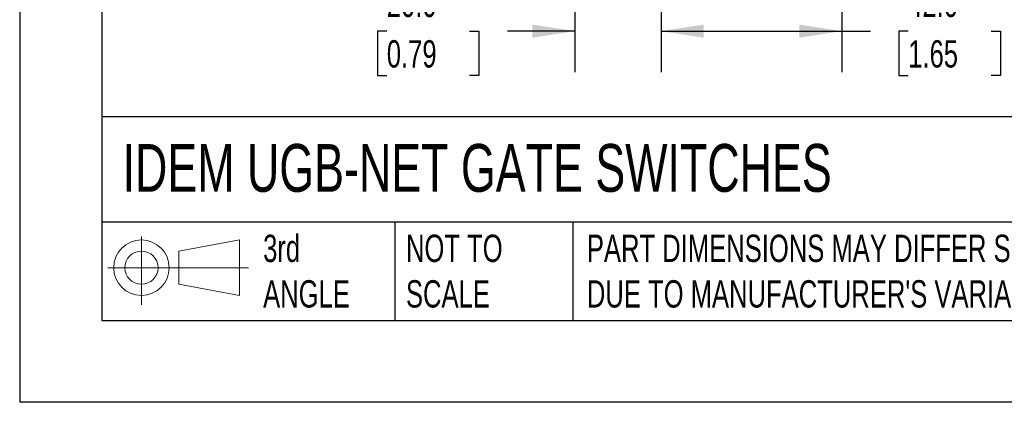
# Model space of a CAD drawing. Header units: millimetres. Extents: x 0 to 838, y 0 to 648.
# Tile 1 of 59: x 0 to 229, y 0 to 89. Entities that reach past the tile are written whole.
import ezdxf

# ---------------------------------------------------------------- set-up
doc = ezdxf.new("R2010")
doc.units = ezdxf.units.MM
doc.header["$LTSCALE"] = 3
doc.layers.add('DIMENSIONS', color=140, linetype='Continuous', lineweight=25)
doc.layers.add('TEXT', color=140, linetype='Continuous', lineweight=25)
doc.styles.add('SLDTEXTSTYLE0', font='TXT', dxfattribs={"width": 0.7})
doc.dimstyles.new('SLDDIMSTYLE0', dxfattribs={"dimtxt": 6.474023, "dimasz": 9.906, "dimexe": 0, "dimexo": 0.0625, "dimgap": 1.618506, "dimtad": 0, "dimtih": 1, "dimtoh": 1, "dimdec": 1, "dimrnd": 1e-09, "dimzin": 4, "dimdsep": 46, "dimtxsty": 'SLDTEXTSTYLE0', "dimsah": 1, "dimcen": 0.09, "dimadec": 0, "dimazin": 1, "dimtfac": 1, "dimtdec": 1, "dimtofl": 0, "dimtmove": 0, "dimatfit": 3, "dimfxl": 0, "dimfrac": 2, "dimtolj": 1, "dimtzin": 12, "dimarcsym": 0})
doc.dimstyles.new('SLDDIMSTYLE3', dxfattribs={"dimtxt": 6.474023, "dimasz": 9.906, "dimexe": 0, "dimexo": 0.0625, "dimgap": 1.618506, "dimtad": 0, "dimtih": 1, "dimtoh": 1, "dimdec": 1, "dimrnd": 1e-09, "dimzin": 4, "dimdsep": 46, "dimtxsty": 'SLDTEXTSTYLE0', "dimsah": 1, "dimcen": 0.09, "dimadec": 0, "dimazin": 1, "dimtfac": 1, "dimtdec": 1, "dimtmove": 0, "dimatfit": 0, "dimfxl": 0, "dimfrac": 2, "dimtolj": 1, "dimtzin": 12, "dimarcsym": 0})

# ---------------------------------------------------------------- blocks, each defined once
blk = doc.blocks.new('Block11')
at = {"color": 7, "linetype": 'Continuous', "lineweight": 18}
for p, q in [((7.77, 15.93), (7.77, 0)), ((16.44, 12.5), (30.53, 15.1)), ((30.53, 15.1), (30.53, 2.19)), ((16.44, 4.79), (16.44, 12.5)), ((0, 8.65), (32.62, 8.65)), ((16.44, 4.79), (30.53, 2.19))]:
    blk.add_line(p, q, dxfattribs=at)
for radius in [6.45, 3.86]:
    blk.add_circle((7.77, 8.65), radius, dxfattribs=at)
blk = doc.blocks.new('Block12')
at = {"color": 7, "linetype": 'Continuous'}
blk.add_blockref('Block11', (0, 0), dxfattribs=at)
blk = doc.blocks.new('_D_21')
at = {"layer": 'DIMENSIONS'}
for p, q in [((148.97, 121.73), (148.97, 76.79)), ((190.97, 115.07), (190.97, 76.79)), ((148.97, 86.32), (190.97, 86.32)), ((190.97, 86.32), (197.6, 86.32)), ((206.37, 86.32), (204.19, 86.32)), ((204.19, 86.32), (204.19, 76.03)), ((225.61, 86.32), (227.78, 86.32)), ((227.78, 86.32), (227.78, 76.03)), ((204.19, 76.03), (206.37, 76.03)), ((227.78, 76.03), (225.61, 76.03))]:
    blk.add_line(p, q, dxfattribs=at)
for points in [[(148.97, 86.32), (158.88, 84.79), (158.88, 87.84)], [(190.97, 86.32), (181.07, 87.84), (181.07, 84.79)]]:
    blk.add_solid(points, dxfattribs=at)
at = {"layer": 'DIMENSIONS', "char_height": 6.35, "attachment_point": 1, "style": 'SLDTEXTSTYLE0'}
for s, insert in [('42.0', (206.37, 95.95)), ('1.65', (206.37, 84.21))]:
    blk.add_mtext(s, dxfattribs=dict(at, insert=insert))
blk = doc.blocks.new('_D_22')
at = {"layer": 'DIMENSIONS'}
for p, q in [((148.97, 121.73), (148.97, 76.79)), ((128.97, 97.07), (128.97, 76.79)), ((85.27, 86.32), (83.09, 86.32)), ((83.09, 86.32), (83.09, 76.03)), ((104.51, 86.32), (106.68, 86.32)), ((106.68, 86.32), (106.68, 76.03)), ((128.97, 86.32), (113.28, 86.32)), ((148.97, 86.32), (168.02, 86.32)), ((83.09, 76.03), (85.27, 76.03)), ((106.68, 76.03), (104.51, 76.03))]:
    blk.add_line(p, q, dxfattribs=at)
for points in [[(128.97, 86.32), (119.07, 87.84), (119.07, 84.79)], [(148.97, 86.32), (158.88, 84.79), (158.88, 87.84)]]:
    blk.add_solid(points, dxfattribs=at)
at = {"layer": 'DIMENSIONS', "char_height": 6.35, "attachment_point": 1, "style": 'SLDTEXTSTYLE0'}
for s, insert in [('20.0', (85.27, 95.95)), ('0.79', (85.27, 84.21))]:
    blk.add_mtext(s, dxfattribs=dict(at, insert=insert))

msp = doc.modelspace()

# ---------------------------------------------------------------- linework, layer by layer
at = {"color": 7, "linetype": 'Continuous'}
for p in [(0.007411, 647.708022), (838.207411, 0.008022)]:
    msp.add_line(p, (0.007411, 0.008022), dxfattribs=at)
at = {"layer": 'TEXT'}
for p, q in [((19.05, 628.65), (19.05, 19.05)), ((819.15, 66.378323), (19.05, 66.378323)), ((819.15, 41.91), (19.05, 41.91)), ((87.134195, 41.91), (87.134195, 19.05)), ((128.512157, 41.91), (128.512157, 19.05)), ((19.05, 19.05), (819.15, 19.05))]:
    msp.add_line(p, q, dxfattribs=at)

# ---------------------------------------------------------------- block references
msp.add_blockref('Block12', (20.513816, 22.661566), dxfattribs=at)

# ---------------------------------------------------------------- texts
at = {"layer": 'TEXT', "attachment_point": 1, "style": 'SLDTEXTSTYLE0'}
for s, insert, char_height in [('IDEM UGB-NET GATE SWITCHES', (23.897203, 60.07033), 11.1125), ('3rd^JANGLE', (56.551292, 38.989713), 6.35), ('NOT TO^JSCALE', (89.720163, 38.989714), 6.35), ("PART DIMENSIONS MAY DIFFER SLIGHTLY ^JDUE TO MANUFACTURER'S VARIANCES", (131.737604, 38.989715), 6.35)]:
    msp.add_mtext(s, dxfattribs=dict(at, insert=insert, char_height=char_height))

# ---------------------------------------------------------------- dimensions: what is measured, and where the dimension line sits
at = {"layer": 'DIMENSIONS'}
dim = msp.add_linear_dim(base=(128.974766, 86.316216), p1=(148.974766, 125.543516), p2=(128.974766, 100.883516), dimstyle='SLDDIMSTYLE3', dxfattribs=at)
dim.commit()
dim.dimension.update_dxf_attribs({"geometry": '_D_22', "text_midpoint": (94.887512, 86.316216), "dimtype": 160})
dim = msp.add_linear_dim(base=(148.974766, 86.316216), p1=(190.974766, 118.883516), p2=(148.974766, 125.543516), angle=0, dimstyle='SLDDIMSTYLE0', dxfattribs=at)
dim.commit()
dim.dimension.update_dxf_attribs({"geometry": '_D_21', "text_midpoint": (215.987386, 86.316216), "dimtype": 160})

doc.saveas('drawing.dxf')
